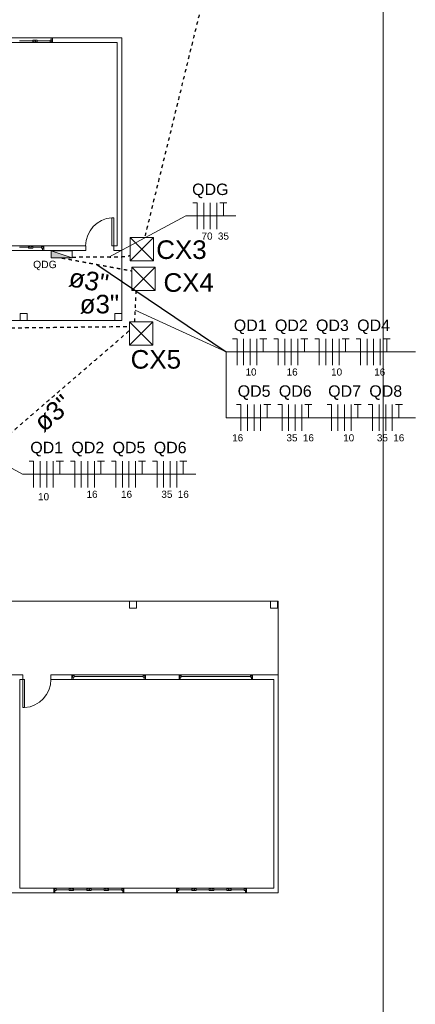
# Model space of a CAD drawing. Header units: metres. Extents: x -81 to 1042, y -541 to 334.
# Tile 22 of 130: x 43 to 54, y 105 to 133. Entities that reach past the tile are written whole.
import ezdxf

# ---------------------------------------------------------------- set-up
doc = ezdxf.new("R2010")
doc.units = ezdxf.units.M
doc.linetypes.add('HIDDEN', pattern=[0.375, 0.25, -0.125])
for name, color, linetype, lineweight in [('Arquitetura ', 134, 'Continuous', 5), ('EL-Condutos', 4, 'Continuous', 30), ('EL-Fios', 9, 'Continuous', 20), ('EL-Textos condutos', 7, 'Continuous', 20), ('EL-Textos fios', 7, 'Continuous', 20), ('EL-Textos pontos', 5, 'Continuous', 20), ('P-SIMBOL', 5, 'Continuous', 20)]:
    doc.layers.add(name, color=color, linetype=linetype, lineweight=lineweight)
doc.layers.add('view', color=7, linetype='Continuous', plot=False)
doc.styles.add('Arial', font='arial.ttf', dxfattribs={"height": 0.025})

msp = doc.modelspace()

# ---------------------------------------------------------------- hatches: boundary and pattern name
at = {"layer": 'P-SIMBOL', "linetype": 'Continuous'}
msp.add_hatch(color=256, dxfattribs=at).paths.add_polyline_path([(43.605, 126.828), (43.605, 126.628), (44.206, 126.628)])

# ---------------------------------------------------------------- linework, layer by layer
at = {"layer": 'Arquitetura ', "color": 8}
for p, q in [((53.087, 150.753), (53.087, 84.953)), ((41.642, 132.903), (43.642, 132.903)), ((43.642, 132.773), (41.642, 132.773)), ((41.892, 126.973), (43.392, 126.973)), ((43.392, 126.843), (41.892, 126.843)), ((45.622, 125.043), (45.622, 126.843)), ((40.215, 124.843), (42.719, 124.843)), ((42.919, 124.843), (45.422, 124.843)), ((45.84, 116.843), (41.912, 116.843)), ((49.867, 116.843), (46.04, 116.843)), ((50.087, 116.843), (50.067, 116.843)), ((50.087, 114.743), (50.087, 116.843)), ((44.197, 114.743), (46.297, 114.743)), ((46.297, 114.613), (44.197, 114.613)), ((47.257, 114.743), (49.357, 114.743)), ((49.357, 114.613), (47.257, 114.613)), ((43.682, 108.663), (45.682, 108.663)), ((47.182, 108.663), (49.182, 108.663)), ((45.682, 108.533), (43.682, 108.533)), ((49.182, 108.533), (47.182, 108.533))]:
    msp.add_line(p, q, dxfattribs=at)
at = {"layer": 'Arquitetura ', "color": 7}
for p, q in [((43.079, 132.814), (42.706, 132.814)), ((43.079, 132.836), (43.123, 132.836)), ((43.079, 132.792), (43.079, 132.836)), ((43.079, 132.792), (43.123, 132.792)), ((43.123, 132.792), (43.123, 132.836)), ((43.123, 132.773), (43.123, 132.836)), ((43.161, 132.836), (43.123, 132.836)), ((43.161, 132.773), (43.123, 132.773)), ((43.161, 132.792), (43.161, 132.836)), ((43.206, 132.836), (43.161, 132.836)), ((43.161, 132.773), (43.161, 132.836)), ((43.206, 132.792), (43.161, 132.792)), ((43.206, 132.792), (43.206, 132.836)), ((43.579, 132.814), (43.206, 132.814)), ((43.579, 132.792), (43.579, 132.836)), ((43.623, 132.836), (43.579, 132.836)), ((43.623, 132.792), (43.579, 132.792)), ((43.61, 132.903), (43.642, 132.903)), ((43.61, 132.903), (43.61, 132.836)), ((43.623, 132.836), (43.61, 132.836)), ((43.623, 132.792), (43.623, 132.836)), ((43.623, 132.836), (43.623, 132.773)), ((43.642, 132.773), (43.623, 132.773)), ((45.622, 132.903), (43.642, 132.903)), ((43.642, 132.903), (43.642, 132.773)), ((43.642, 132.773), (45.492, 132.773)), ((45.492, 132.773), (45.492, 126.973)), ((45.622, 126.843), (45.622, 132.903)), ((45.341, 126.973), (45.341, 127.773)), ((45.392, 127.773), (45.341, 127.773)), ((45.392, 126.973), (45.392, 127.773)), ((42.706, 126.931), (42.954, 126.931)), ((42.954, 126.953), (42.998, 126.953)), ((42.954, 126.909), (42.954, 126.953)), ((43.081, 126.909), (42.954, 126.909)), ((42.998, 126.973), (42.998, 126.909)), ((43.036, 126.973), (42.998, 126.973)), ((43.036, 126.909), (43.036, 126.973)), ((43.081, 126.953), (43.036, 126.953)), ((43.081, 126.911), (43.081, 126.953)), ((43.081, 126.931), (43.329, 126.931)), ((43.329, 126.953), (43.329, 126.909)), ((43.373, 126.953), (43.329, 126.953)), ((43.373, 126.909), (43.329, 126.909)), ((43.36, 126.909), (43.36, 126.843)), ((43.373, 126.909), (43.373, 126.973)), ((43.392, 126.973), (43.373, 126.973)), ((43.373, 126.953), (43.373, 126.909)), ((44.592, 126.973), (43.392, 126.973)), ((43.392, 126.973), (43.392, 126.843)), ((44.592, 126.843), (44.592, 126.973)), ((45.392, 126.973), (45.341, 126.973)), ((45.492, 126.973), (45.392, 126.973)), ((45.392, 126.973), (45.392, 126.843)), ((43.36, 126.843), (43.392, 126.843)), ((43.392, 126.843), (44.592, 126.843)), ((45.392, 126.843), (45.622, 126.843)), ((42.919, 125.043), (42.719, 125.043)), ((42.719, 125.043), (42.719, 124.843)), ((42.919, 124.843), (42.919, 125.043)), ((45.622, 125.043), (45.422, 125.043)), ((45.422, 125.043), (45.422, 124.843)), ((45.622, 124.843), (45.622, 125.043)), ((42.719, 124.843), (42.919, 124.843)), ((45.422, 124.843), (45.622, 124.843)), ((46.04, 116.843), (45.84, 116.843)), ((45.84, 116.843), (45.84, 116.643)), ((46.04, 116.643), (46.04, 116.843)), ((50.067, 116.843), (49.867, 116.843)), ((49.867, 116.843), (49.867, 116.643)), ((50.067, 116.643), (50.067, 116.843)), ((45.84, 116.643), (46.04, 116.643)), ((49.867, 116.643), (50.067, 116.643)), ((42.797, 114.743), (41.977, 114.743)), ((42.707, 108.663), (42.707, 114.613)), ((42.707, 114.613), (42.797, 114.613)), ((42.797, 114.613), (42.797, 114.743)), ((42.797, 114.613), (42.797, 113.812)), ((42.797, 114.613), (42.848, 114.613)), ((42.848, 114.613), (42.848, 113.812)), ((44.197, 114.743), (43.597, 114.743)), ((43.597, 114.743), (43.597, 114.613)), ((43.597, 114.613), (44.197, 114.613)), ((44.197, 114.613), (44.197, 114.743)), ((44.197, 114.743), (44.216, 114.743)), ((44.229, 114.613), (44.197, 114.613)), ((44.216, 114.679), (44.216, 114.743)), ((44.216, 114.723), (44.216, 114.679)), ((44.216, 114.723), (44.261, 114.723)), ((44.216, 114.679), (44.261, 114.679)), ((44.229, 114.679), (44.216, 114.679)), ((44.229, 114.679), (44.229, 114.613)), ((44.261, 114.723), (44.261, 114.679)), ((46.234, 114.701), (44.261, 114.701)), ((46.234, 114.723), (46.234, 114.679)), ((46.278, 114.723), (46.234, 114.723)), ((46.278, 114.679), (46.234, 114.679)), ((46.265, 114.613), (46.265, 114.679)), ((46.278, 114.679), (46.265, 114.679)), ((46.265, 114.613), (46.297, 114.613)), ((46.278, 114.679), (46.278, 114.743)), ((46.297, 114.743), (46.278, 114.743)), ((46.278, 114.723), (46.278, 114.679)), ((47.257, 114.743), (46.297, 114.743)), ((46.297, 114.743), (46.297, 114.613)), ((46.297, 114.613), (47.257, 114.613)), ((47.257, 114.613), (47.257, 114.743)), ((47.257, 114.743), (47.276, 114.743)), ((47.289, 114.613), (47.257, 114.613)), ((47.276, 114.679), (47.276, 114.743)), ((47.276, 114.723), (47.276, 114.679)), ((47.276, 114.723), (47.321, 114.723)), ((47.276, 114.679), (47.321, 114.679)), ((47.289, 114.679), (47.276, 114.679)), ((47.289, 114.679), (47.289, 114.613)), ((47.321, 114.723), (47.321, 114.679)), ((49.294, 114.701), (47.321, 114.701)), ((49.294, 114.723), (49.294, 114.679)), ((49.338, 114.723), (49.294, 114.723)), ((49.338, 114.679), (49.294, 114.679)), ((49.325, 114.613), (49.325, 114.679)), ((49.338, 114.679), (49.325, 114.679)), ((49.325, 114.613), (49.357, 114.613)), ((49.338, 114.679), (49.338, 114.743)), ((49.357, 114.743), (49.338, 114.743)), ((49.338, 114.723), (49.338, 114.679)), ((50.087, 114.743), (49.357, 114.743)), ((49.357, 114.743), (49.357, 114.613)), ((49.357, 114.613), (49.957, 114.613)), ((49.957, 114.613), (49.957, 108.663)), ((50.087, 108.533), (50.087, 114.743)), ((42.797, 113.812), (42.848, 113.812)), ((43.682, 108.663), (42.707, 108.663)), ((43.682, 108.533), (43.682, 108.663)), ((43.682, 108.663), (43.701, 108.663)), ((43.701, 108.599), (43.701, 108.663)), ((43.701, 108.643), (43.701, 108.599)), ((43.701, 108.643), (43.746, 108.643)), ((43.746, 108.643), (43.746, 108.599)), ((44.119, 108.621), (43.746, 108.621)), ((44.119, 108.643), (44.163, 108.643)), ((44.119, 108.601), (44.119, 108.643)), ((44.163, 108.663), (44.201, 108.663)), ((44.163, 108.599), (44.163, 108.663)), ((44.201, 108.663), (44.201, 108.599)), ((44.246, 108.643), (44.201, 108.643)), ((44.246, 108.599), (44.246, 108.643)), ((44.619, 108.621), (44.246, 108.621)), ((44.619, 108.643), (44.619, 108.599)), ((44.663, 108.643), (44.619, 108.643)), ((44.663, 108.663), (44.663, 108.599)), ((44.701, 108.663), (44.663, 108.663)), ((44.701, 108.599), (44.701, 108.663)), ((44.746, 108.643), (44.701, 108.643)), ((44.746, 108.599), (44.746, 108.643)), ((45.119, 108.621), (44.746, 108.621)), ((45.119, 108.643), (45.119, 108.599)), ((45.119, 108.643), (45.163, 108.643)), ((45.163, 108.663), (45.163, 108.599)), ((45.201, 108.663), (45.163, 108.663)), ((45.163, 108.643), (45.163, 108.599)), ((45.201, 108.663), (45.201, 108.599)), ((45.201, 108.643), (45.201, 108.599)), ((45.246, 108.643), (45.201, 108.643)), ((45.246, 108.643), (45.246, 108.599)), ((45.619, 108.621), (45.246, 108.621)), ((45.619, 108.643), (45.619, 108.599)), ((45.663, 108.643), (45.619, 108.643)), ((45.663, 108.599), (45.663, 108.663)), ((45.682, 108.663), (45.663, 108.663)), ((45.663, 108.643), (45.663, 108.599)), ((47.182, 108.663), (45.682, 108.663)), ((45.682, 108.663), (45.682, 108.533)), ((47.182, 108.533), (47.182, 108.663)), ((47.182, 108.663), (47.201, 108.663)), ((47.201, 108.599), (47.201, 108.663)), ((47.201, 108.643), (47.201, 108.599)), ((47.201, 108.643), (47.246, 108.643)), ((47.246, 108.643), (47.246, 108.599)), ((47.619, 108.621), (47.246, 108.621)), ((47.619, 108.643), (47.663, 108.643)), ((47.619, 108.601), (47.619, 108.643)), ((47.663, 108.663), (47.701, 108.663)), ((47.663, 108.599), (47.663, 108.663)), ((47.701, 108.663), (47.701, 108.599)), ((47.746, 108.643), (47.701, 108.643)), ((47.746, 108.599), (47.746, 108.643)), ((48.119, 108.621), (47.746, 108.621)), ((48.119, 108.643), (48.119, 108.599)), ((48.163, 108.643), (48.119, 108.643)), ((48.163, 108.663), (48.163, 108.599)), ((48.201, 108.663), (48.163, 108.663)), ((48.201, 108.599), (48.201, 108.663)), ((48.246, 108.643), (48.201, 108.643)), ((48.246, 108.599), (48.246, 108.643)), ((48.619, 108.621), (48.246, 108.621)), ((48.619, 108.643), (48.619, 108.599)), ((48.619, 108.643), (48.663, 108.643)), ((48.663, 108.663), (48.663, 108.599)), ((48.701, 108.663), (48.663, 108.663)), ((48.663, 108.643), (48.663, 108.599)), ((48.701, 108.663), (48.701, 108.599)), ((48.701, 108.643), (48.701, 108.599)), ((48.746, 108.643), (48.701, 108.643)), ((48.746, 108.643), (48.746, 108.599)), ((49.119, 108.621), (48.746, 108.621)), ((49.119, 108.643), (49.119, 108.599)), ((49.163, 108.643), (49.119, 108.643)), ((49.163, 108.599), (49.163, 108.663)), ((49.182, 108.663), (49.163, 108.663)), ((49.163, 108.643), (49.163, 108.599)), ((49.957, 108.663), (49.182, 108.663)), ((49.182, 108.663), (49.182, 108.533)), ((41.052, 108.533), (43.682, 108.533)), ((43.714, 108.533), (43.682, 108.533)), ((43.701, 108.599), (43.746, 108.599)), ((43.714, 108.599), (43.714, 108.533)), ((44.119, 108.599), (44.246, 108.599)), ((44.619, 108.599), (44.746, 108.599)), ((45.119, 108.599), (45.163, 108.599)), ((45.201, 108.599), (45.163, 108.599)), ((45.246, 108.599), (45.201, 108.599)), ((45.663, 108.599), (45.619, 108.599)), ((45.65, 108.533), (45.65, 108.599)), ((45.663, 108.599), (45.65, 108.599)), ((45.65, 108.533), (45.682, 108.533)), ((45.682, 108.533), (47.182, 108.533)), ((47.214, 108.533), (47.182, 108.533)), ((47.201, 108.599), (47.246, 108.599)), ((47.214, 108.599), (47.214, 108.533)), ((47.619, 108.599), (47.746, 108.599)), ((48.119, 108.599), (48.246, 108.599)), ((48.619, 108.599), (48.663, 108.599)), ((48.701, 108.599), (48.663, 108.599)), ((48.746, 108.599), (48.701, 108.599)), ((49.163, 108.599), (49.119, 108.599)), ((49.15, 108.533), (49.15, 108.599)), ((49.163, 108.599), (49.15, 108.599)), ((49.15, 108.533), (49.182, 108.533)), ((49.182, 108.533), (50.087, 108.533))]:
    msp.add_line(p, q, dxfattribs=at)
at = {"layer": 'Arquitetura ', "color": 8}
for centre, start, end in [((45.392, 126.973), 93.6474, 180), ((42.797, 114.613), 273.647, 0)]:
    msp.add_arc(centre, 0.802, start, end, dxfattribs=at)
at = {"layer": 'EL-Condutos', "linetype": 'HIDDEN', "ltscale": 0.01}
for points, knots in [([(52.113, 151.044), (52.019, 150.659), (51.836, 149.912), (51.57, 148.828), (51.321, 147.812), (51.088, 146.859), (50.869, 145.964), (50.662, 145.122), (50.467, 144.327), (50.283, 143.574), (50.107, 142.857), (49.939, 142.172), (49.778, 141.512), (49.621, 140.873), (49.469, 140.25), (49.318, 139.637), (49.169, 139.028), (49.02, 138.419), (48.869, 137.804), (48.716, 137.178), (48.558, 136.535), (48.396, 135.87), (48.226, 135.179), (48.049, 134.454), (47.862, 133.692), (47.665, 132.887), (47.456, 132.034), (47.233, 131.127), (46.997, 130.161), (46.744, 129.13), (46.502, 128.141), (46.344, 127.495), (46.275, 127.215)], [0, 0, 0, 0, 1.190544, 2.305134, 3.349239, 4.328326, 5.247864, 6.113319, 6.930161, 7.703856, 8.439874, 9.143681, 9.820746, 10.476536, 11.11652, 11.746165, 12.37094, 12.996312, 13.627749, 14.270719, 14.93069, 15.61313, 16.323506, 17.067287, 17.849941, 18.676935, 19.553738, 20.485817, 21.47864, 22.537675, 23.66839, 24.53392, 24.53392, 24.53392, 24.53392]), ([(44.206, 126.65), (44.232, 126.651), (44.285, 126.654), (44.362, 126.657), (44.439, 126.659), (44.513, 126.661), (44.586, 126.662), (44.658, 126.662), (44.728, 126.662), (44.796, 126.662), (44.863, 126.661), (44.928, 126.66), (44.991, 126.659), (45.054, 126.658), (45.114, 126.657), (45.173, 126.656), (45.231, 126.656), (45.287, 126.655), (45.342, 126.655), (45.396, 126.655), (45.447, 126.656), (45.498, 126.657), (45.547, 126.659), (45.595, 126.662), (45.641, 126.665), (45.686, 126.67), (45.73, 126.675), (45.772, 126.682), (45.813, 126.689), (45.843, 126.696), (45.858, 126.699), (45.861, 126.7)], [0, 0, 0, 0, 0.079576, 0.157481, 0.233736, 0.308364, 0.381381, 0.452807, 0.522656, 0.590944, 0.657685, 0.72289, 0.786572, 0.848743, 0.909413, 0.968593, 1.026295, 1.082532, 1.137316, 1.190661, 1.242586, 1.293109, 1.342254, 1.390046, 1.436519, 1.481709, 1.525661, 1.568428, 1.610072, 1.650664, 1.658828, 1.658828, 1.658828, 1.658828]), ([(46.022, 125.704), (46.022, 125.693), (46.021, 125.669), (46.019, 125.633), (46.018, 125.597), (46.016, 125.561), (46.015, 125.526), (46.013, 125.491), (46.012, 125.457), (46.01, 125.422), (46.009, 125.388), (46.007, 125.353), (46.006, 125.317), (46.004, 125.28), (46.003, 125.242), (46.001, 125.203), (45.999, 125.162), (45.997, 125.119), (45.996, 125.074), (45.994, 125.027), (45.991, 124.977), (45.989, 124.924), (45.987, 124.868), (45.985, 124.83), (45.984, 124.81)], [0.400228, 0.400228, 0.400228, 0.400228, 0.4330381, 0.4709222, 0.5076259, 0.5433854, 0.5784366, 0.6130159, 0.6473593, 0.681703, 0.716283, 0.7513356, 0.7870968, 0.8238029, 0.8616898, 0.9009939, 0.9419511, 0.9847977, 1.0297697, 1.0771033, 1.1270347, 1.1798, 1.2356352, 1.2947767, 1.2947767, 1.2947767, 1.2947767]), ([(30.466, 124.495), (30.585, 124.497), (31.045, 124.502), (31.807, 124.511), (32.714, 124.522), (33.511, 124.531), (34.209, 124.539), (34.817, 124.546), (35.342, 124.553), (35.796, 124.558), (36.186, 124.563), (36.522, 124.567), (36.814, 124.57), (37.07, 124.573), (37.299, 124.576), (37.511, 124.578), (37.715, 124.581), (37.919, 124.583), (38.134, 124.586), (38.368, 124.588), (38.631, 124.591), (38.932, 124.595), (39.279, 124.599), (39.682, 124.604), (40.151, 124.609), (40.693, 124.616), (41.32, 124.623), (42.039, 124.631), (42.86, 124.641), (43.792, 124.652), (44.799, 124.664), (45.497, 124.672), (45.846, 124.676)], [0.791178, 0.791178, 0.791178, 0.791178, 1.149399, 2.171438, 3.075286, 3.870111, 4.565083, 5.169368, 5.692138, 6.142559, 6.529801, 6.863032, 7.151421, 7.404137, 7.630348, 7.839223, 8.03993, 8.241639, 8.453518, 8.684736, 8.944461, 9.241861, 9.586107, 9.986365, 10.451806, 10.991597, 11.614907, 12.330906, 13.14876, 14.07764, 15.126714, 16.172142, 16.172142, 16.172142, 16.172142]), ([(37.571, 117.429), (37.7, 117.54), (37.951, 117.756), (38.314, 118.07), (38.656, 118.364), (38.977, 118.641), (39.28, 118.902), (39.566, 119.148), (39.836, 119.381), (40.092, 119.603), (40.337, 119.814), (40.572, 120.016), (40.798, 120.211), (41.017, 120.4), (41.231, 120.584), (41.442, 120.766), (41.651, 120.947), (41.861, 121.127), (42.072, 121.309), (42.287, 121.494), (42.507, 121.684), (42.733, 121.88), (42.969, 122.083), (43.215, 122.295), (43.473, 122.517), (43.744, 122.751), (44.032, 122.999), (44.336, 123.261), (44.659, 123.54), (45.003, 123.837), (45.401, 124.18), (45.684, 124.424), (45.846, 124.563)], [0, 0, 0, 0, 0.511266, 0.991007, 1.441483, 1.864953, 2.263679, 2.63992, 2.995936, 3.333989, 3.656337, 3.965242, 4.262963, 4.551761, 4.833896, 5.111628, 5.387217, 5.662924, 5.941009, 6.223731, 6.513352, 6.812132, 7.12233, 7.446207, 7.786023, 8.144038, 8.522513, 8.923708, 9.349883, 9.803298, 10.286214, 10.925416, 10.925416, 10.925416, 10.925416])]:
    msp.add_open_spline(points, degree=3, knots=knots, dxfattribs=at)
msp.add_spline([(43.905, 126.628), (44.005, 126.61), (44.098, 126.593), (44.185, 126.577), (44.267, 126.562), (44.344, 126.548), (44.417, 126.534), (44.486, 126.522), (44.551, 126.51), (44.613, 126.498), (44.672, 126.487), (44.728, 126.477), (44.783, 126.467), (44.837, 126.457), (44.889, 126.448), (44.94, 126.438), (44.991, 126.429), (45.043, 126.419), (45.095, 126.41), (45.147, 126.4), (45.202, 126.39), (45.258, 126.38), (45.316, 126.369), (45.377, 126.358), (45.441, 126.346), (45.508, 126.334), (45.579, 126.321), (45.655, 126.307), (45.735, 126.292), (45.82, 126.277), (45.911, 126.26)], degree=3, dxfattribs=at)
at = {"layer": 'EL-Fios'}
for p, q in [((47.649, 128.199), (47.774, 128.199)), ((47.774, 127.449), (47.774, 128.199)), ((47.961, 127.449), (47.961, 128.199)), ((48.149, 127.449), (48.149, 128.199)), ((48.336, 127.449), (48.336, 128.199)), ((48.424, 128.199), (48.624, 128.199)), ((48.524, 127.824), (48.524, 128.199)), ((48.786, 124.325), (48.911, 124.325)), ((48.911, 123.575), (48.911, 124.325)), ((49.098, 123.575), (49.098, 124.325)), ((49.286, 123.575), (49.286, 124.325)), ((49.473, 123.575), (49.473, 124.325)), ((49.561, 124.325), (49.761, 124.325)), ((49.661, 123.95), (49.661, 124.325)), ((49.96, 124.325), (50.085, 124.325)), ((50.085, 123.575), (50.085, 124.325)), ((50.273, 123.575), (50.273, 124.325)), ((50.46, 123.575), (50.46, 124.325)), ((50.648, 123.575), (50.648, 124.325)), ((50.735, 124.325), (50.935, 124.325)), ((50.835, 123.95), (50.835, 124.325)), ((51.135, 124.325), (51.26, 124.325)), ((51.26, 123.575), (51.26, 124.325)), ((51.448, 123.575), (51.448, 124.325)), ((51.635, 123.575), (51.635, 124.325)), ((51.822, 123.575), (51.822, 124.325)), ((51.91, 124.325), (52.11, 124.325)), ((52.01, 123.95), (52.01, 124.325)), ((52.31, 124.325), (52.435, 124.325)), ((52.435, 123.575), (52.435, 124.325)), ((52.622, 123.575), (52.622, 124.325)), ((52.81, 123.575), (52.81, 124.325)), ((52.997, 123.575), (52.997, 124.325)), ((53.085, 124.325), (53.285, 124.325)), ((53.185, 123.95), (53.185, 124.325)), ((48.898, 122.45), (49.023, 122.45)), ((49.023, 121.7), (49.023, 122.45)), ((49.21, 121.7), (49.21, 122.45)), ((49.398, 121.7), (49.398, 122.45)), ((49.585, 121.7), (49.585, 122.45)), ((49.673, 122.45), (49.873, 122.45)), ((49.773, 122.075), (49.773, 122.45)), ((50.073, 122.45), (50.198, 122.45)), ((50.198, 121.7), (50.198, 122.45)), ((50.385, 121.7), (50.385, 122.45)), ((50.573, 121.7), (50.573, 122.45)), ((50.76, 121.7), (50.76, 122.45)), ((50.848, 122.45), (51.048, 122.45)), ((50.948, 122.075), (50.948, 122.45)), ((51.48, 122.45), (51.605, 122.45)), ((51.605, 121.7), (51.605, 122.45)), ((51.792, 121.7), (51.792, 122.45)), ((51.98, 121.7), (51.98, 122.45)), ((52.167, 121.7), (52.167, 122.45)), ((52.255, 122.45), (52.455, 122.45)), ((52.355, 122.075), (52.355, 122.45)), ((52.655, 122.45), (52.78, 122.45)), ((52.78, 121.7), (52.78, 122.45)), ((52.967, 121.7), (52.967, 122.45)), ((53.155, 121.7), (53.155, 122.45)), ((53.342, 121.7), (53.342, 122.45)), ((53.43, 122.45), (53.63, 122.45)), ((53.53, 122.075), (53.53, 122.45)), ((42.978, 120.84), (43.103, 120.84)), ((43.103, 120.09), (43.103, 120.84)), ((43.291, 120.09), (43.291, 120.84)), ((43.478, 120.09), (43.478, 120.84)), ((43.666, 120.09), (43.666, 120.84)), ((43.753, 120.84), (43.953, 120.84)), ((43.853, 120.465), (43.853, 120.84)), ((44.153, 120.84), (44.278, 120.84)), ((44.278, 120.09), (44.278, 120.84)), ((44.465, 120.09), (44.465, 120.84)), ((44.653, 120.09), (44.653, 120.84)), ((44.84, 120.09), (44.84, 120.84)), ((44.928, 120.84), (45.128, 120.84)), ((45.028, 120.465), (45.028, 120.84)), ((45.327, 120.84), (45.452, 120.84)), ((45.452, 120.09), (45.452, 120.84)), ((45.64, 120.09), (45.64, 120.84)), ((45.827, 120.09), (45.827, 120.84)), ((46.015, 120.09), (46.015, 120.84)), ((46.102, 120.84), (46.302, 120.84)), ((46.202, 120.465), (46.202, 120.84)), ((46.502, 120.84), (46.627, 120.84)), ((46.627, 120.09), (46.627, 120.84)), ((46.815, 120.09), (46.815, 120.84)), ((47.002, 120.09), (47.002, 120.84)), ((47.19, 120.09), (47.19, 120.84)), ((47.277, 120.84), (47.477, 120.84)), ((47.377, 120.465), (47.377, 120.84))]:
    msp.add_line(p, q, dxfattribs=at)
at = {"layer": 'EL-Textos fios'}
for p, q in [((45.252, 126.655), (47.452, 127.824)), ((47.452, 127.824), (48.877, 127.824)), ((46, 125.141), (48.598, 123.95)), ((48.598, 123.95), (54.001, 123.95)), ((48.598, 123.95), (48.598, 122.075)), ((48.598, 122.075), (54.001, 122.075)), ((41.749, 121.031), (42.791, 120.465)), ((42.791, 120.465), (47.731, 120.465))]:
    msp.add_line(p, q, dxfattribs=at)
at = {"layer": 'P-SIMBOL'}
for p, q in [((45.861, 127.215), (46.526, 127.215)), ((45.861, 127.215), (45.861, 126.55)), ((45.861, 127.215), (46.526, 126.55)), ((46.526, 127.215), (45.861, 126.55)), ((46.526, 127.215), (46.526, 126.55)), ((43.605, 126.828), (44.206, 126.828)), ((43.605, 126.828), (43.605, 126.628)), ((43.605, 126.828), (44.206, 126.628)), ((43.605, 126.628), (44.206, 126.628)), ((44.206, 126.828), (44.206, 126.628)), ((45.861, 126.55), (46.526, 126.55)), ((45.911, 126.369), (46.576, 126.369)), ((45.911, 126.369), (45.911, 125.704)), ((45.911, 126.369), (46.576, 125.704)), ((46.576, 126.369), (45.911, 125.704)), ((46.576, 126.369), (46.576, 125.704)), ((45.911, 125.704), (46.576, 125.704)), ((45.846, 124.811), (46.511, 124.811)), ((45.846, 124.811), (45.846, 124.146)), ((45.846, 124.811), (46.511, 124.146)), ((46.511, 124.811), (45.846, 124.146)), ((46.511, 124.811), (46.511, 124.146)), ((45.846, 124.146), (46.511, 124.146))]:
    msp.add_line(p, q, dxfattribs=at)
at = {"layer": 'view'}
msp.add_line((44.908, 126.444), (48.598, 123.95), dxfattribs=at)

# ---------------------------------------------------------------- texts
at = {"layer": 'EL-Textos condutos', "char_height": 0.5295, "width": 1.9062, "attachment_point": 8, "line_spacing_factor": 0.798, "style": 'Arial'}
for insert, rotation in [((44.629, 125.713), 349.6008), ((44.983, 125.034), 0.1948), ((43.829, 121.999), 40.7659)]:
    msp.add_mtext('ø3"', dxfattribs=dict(at, insert=insert, rotation=rotation))
at = {"layer": 'EL-Textos fios', "attachment_point": 8, "line_spacing_factor": 0.798, "style": 'Arial'}
for s, insert, char_height, width in [('QDG', (48.148, 128.331), 0.3265, 1.17549), ('70', (48.055, 127.147), 0.203, 0.48714), ('35', (48.523, 127.147), 0.203, 0.48714), ('QD1', (49.287, 124.456), 0.3265, 1.17549), ('QD2', (50.462, 124.456), 0.3265, 1.17549), ('QD3', (51.634, 124.456), 0.3265, 1.17549), ('QD4', (52.809, 124.456), 0.3265, 1.17549), ('10', (49.31, 123.273), 0.203, 0.48714), ('16', (50.484, 123.273), 0.203, 0.48714), ('10', (51.754, 123.273), 0.203, 0.48714), ('16', (52.983, 123.273), 0.203, 0.48714), ('QD5', (49.398, 122.581), 0.3265, 1.17549), ('QD6', (50.573, 122.581), 0.3265, 1.17549), ('QD7', (51.981, 122.581), 0.3265, 1.17549), ('QD8', (53.156, 122.581), 0.3265, 1.17549), ('16', (48.93, 121.398), 0.203, 0.48714), ('35', (50.48, 121.398), 0.203, 0.48714), ('16', (50.948, 121.398), 0.203, 0.48714), ('10', (52.098, 121.398), 0.203, 0.48714), ('35', (53.061, 121.398), 0.203, 0.48714), ('16', (53.528, 121.398), 0.203, 0.48714), ('QD1', (43.479, 120.972), 0.3265, 1.17549), ('QD2', (44.652, 120.972), 0.3265, 1.17549), ('QD5', (45.827, 120.972), 0.3265, 1.17549), ('QD6', (47.002, 120.972), 0.3265, 1.17549), ('10', (43.389, 119.719), 0.203, 0.48714), ('16', (44.772, 119.788), 0.203, 0.48714), ('16', (45.758, 119.788), 0.203, 0.48714), ('35', (46.909, 119.788), 0.203, 0.48714), ('16', (47.377, 119.788), 0.203, 0.48714)]:
    msp.add_mtext(s, dxfattribs=dict(at, insert=insert, char_height=char_height, width=width))
at = {"layer": 'EL-Textos pontos', "line_spacing_factor": 0.798, "style": 'Arial'}
for s, insert, char_height, width, attachment_point in [('CX3', (46.606, 126.592), 0.5295, 1.9062, 7), ('QDG', (43.764, 126.279), 0.2118, 0.76248, 9), ('CX4', (46.812, 125.655), 0.5295, 3.177, 7), ('CX5', (45.874, 123.466), 0.5295, 1.9062, 7)]:
    msp.add_mtext(s, dxfattribs=dict(at, insert=insert, char_height=char_height, width=width, attachment_point=attachment_point))

doc.saveas('drawing.dxf')
